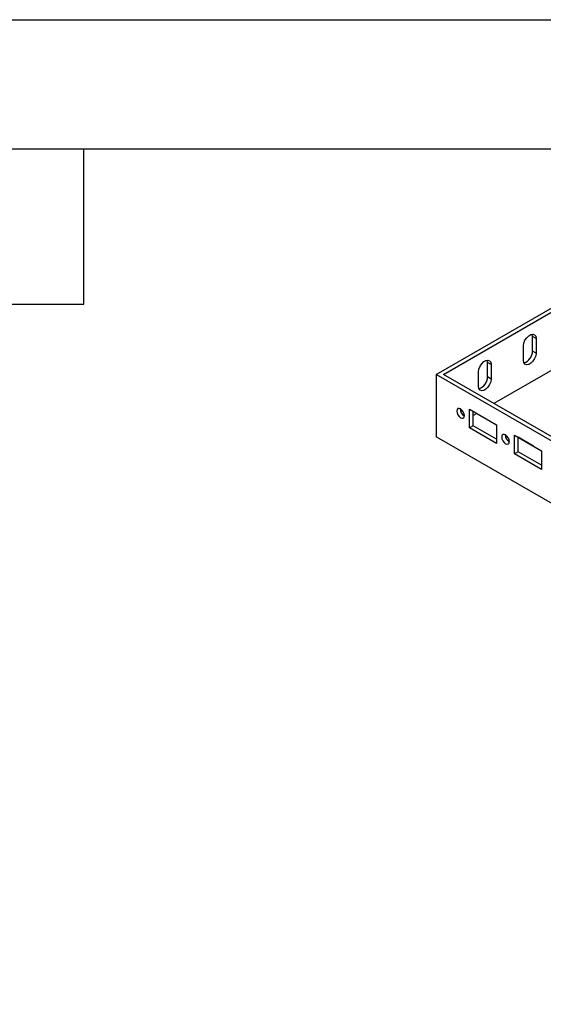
# Model space of a CAD drawing. Header units: millimetres. Extents: x 0 to 1676, y 0 to 1295.
# Tile 7 of 13: x 842 to 996, y 1005 to 1295. Entities that reach past the tile are written whole.
import ezdxf

# ---------------------------------------------------------------- set-up
doc = ezdxf.new("R2010")
doc.units = ezdxf.units.MM
doc.header["$LTSCALE"] = 6
doc.layers.add('TEXT', color=140, linetype='Continuous', lineweight=25)

msp = doc.modelspace()

# ---------------------------------------------------------------- linework, layer by layer
at = {"color": 7, "linetype": 'Continuous'}
msp.add_line((0.01, 1295.42), (1676.41, 1295.42), dxfattribs=at)
for p, q in [((964.92, 1190.86), (1017.95, 1221.47)), ((967.04, 1190.86), (1017.95, 1220.25)), ((1017.95, 1203.1), (981.89, 1182.28)), ((994.35, 1201.42), (993.29, 1202.03)), ((993.29, 1197.74), (993.29, 1202.03)), ((990.64, 1194.99), (990.64, 1199.28)), ((994.35, 1201.42), (994.35, 1197.13)), ((994.35, 1197.13), (993.29, 1197.74)), ((981.09, 1193.76), (980.03, 1194.38)), ((980.03, 1190.09), (980.03, 1194.38)), ((981.09, 1193.76), (981.09, 1189.48)), ((1549.34, 853.48), (964.92, 1190.86)), ((964.92, 1190.86), (964.92, 1172.48)), ((1549.34, 854.7), (967.04, 1190.86)), ((977.38, 1187.33), (977.38, 1191.62)), ((981.09, 1189.48), (980.03, 1190.09)), ((973.14, 1178.69), (973.2, 1178.65)), ((974.73, 1175.09), (974.73, 1180.6)), ((974.73, 1180.6), (982.68, 1176.01)), ((975.79, 1175.7), (975.79, 1179.99)), ((976.85, 1179.37), (975.79, 1178.76)), ((975.79, 1175.7), (974.73, 1175.09)), ((982.68, 1171.72), (975.79, 1175.7)), ((982.68, 1176.01), (982.68, 1170.5)), ((982.68, 1170.5), (974.73, 1175.09)), ((987.99, 1167.43), (987.99, 1172.95)), ((987.99, 1172.95), (995.94, 1168.35)), ((1549.34, 835.1), (964.92, 1172.48)), ((986.4, 1171.03), (986.46, 1171)), ((993.56, 1169.73), (989.05, 1172.33)), ((989.05, 1168.05), (989.05, 1172.33)), ((993.56, 1169.73), (993.56, 1169.73)), ((989.05, 1168.05), (987.99, 1167.43)), ((995.94, 1162.84), (987.99, 1167.43)), ((995.94, 1164.07), (989.05, 1168.05)), ((995.94, 1168.35), (995.94, 1162.84))]:
    msp.add_line(p, q)
at = {"flags": 128}
for points in [[(990.64, 1199.28), (990.75, 1200.07), (991.07, 1200.9), (991.57, 1201.67), (992.17, 1202.27), (992.82, 1202.64), (993.42, 1202.74), (993.92, 1202.55), (994.24, 1202.09), (994.35, 1201.42)], [(993.29, 1202.03), (993.18, 1202.7), (993.17, 1202.73)], [(994.35, 1197.13), (994.24, 1196.33), (993.92, 1195.5), (993.42, 1194.74), (992.82, 1194.14), (992.17, 1193.76), (991.57, 1193.67), (991.07, 1193.86), (990.75, 1194.32), (990.64, 1194.99)], [(977.38, 1191.62), (977.49, 1192.42), (977.82, 1193.25), (978.31, 1194.01), (978.91, 1194.62), (979.56, 1194.99), (980.17, 1195.08), (980.66, 1194.89), (980.98, 1194.43), (981.09, 1193.76)], [(980.03, 1194.38), (979.92, 1195.05), (979.91, 1195.08)], [(981.09, 1189.48), (980.98, 1188.68), (980.66, 1187.85), (980.17, 1187.09), (979.56, 1186.48), (978.91, 1186.11), (978.31, 1186.01), (977.82, 1186.21), (977.49, 1186.67), (977.38, 1187.33)], [(972.08, 1178.07), (972.51, 1177.92), (972.87, 1177.99), (973.12, 1178.28), (973.2, 1178.72), (973.12, 1179.27), (972.87, 1179.83), (972.51, 1180.33), (972.08, 1180.68), (971.65, 1180.83), (971.28, 1180.76), (971.04, 1180.47), (970.95, 1180.03), (971.04, 1179.48), (971.28, 1178.91), (971.65, 1178.42), (972.08, 1178.07)], [(985.34, 1170.42), (985.77, 1170.27), (986.13, 1170.34), (986.38, 1170.62), (986.46, 1171.07), (986.38, 1171.62), (986.13, 1172.18), (985.77, 1172.67), (985.34, 1173.02), (984.9, 1173.17), (984.54, 1173.1), (984.29, 1172.82), (984.21, 1172.37), (984.29, 1171.82), (984.54, 1171.26), (984.9, 1170.77), (985.34, 1170.42)]]:
    msp.add_lwpolyline(points, dxfattribs=at)
for centre, radius, start, end in [((989.74, 1197.69), 3.55, 286.7764, 0.9099), ((976.48, 1190.03), 3.55, 286.7764, 0.9099), ((974.38, 1180.7), 2.37, 179.7761, 238.3256), ((987.64, 1173.05), 2.37, 179.7761, 238.3256)]:
    msp.add_arc(centre, radius, start, end)
at = {"layer": 'TEXT'}
for p, q in [((38.1, 1257.3), (1638.3, 1257.3)), ((861.06, 1211.58), (861.06, 1257.3)), ((815.34, 1211.58), (861.06, 1211.58))]:
    msp.add_line(p, q, dxfattribs=at)

doc.saveas('drawing.dxf')
